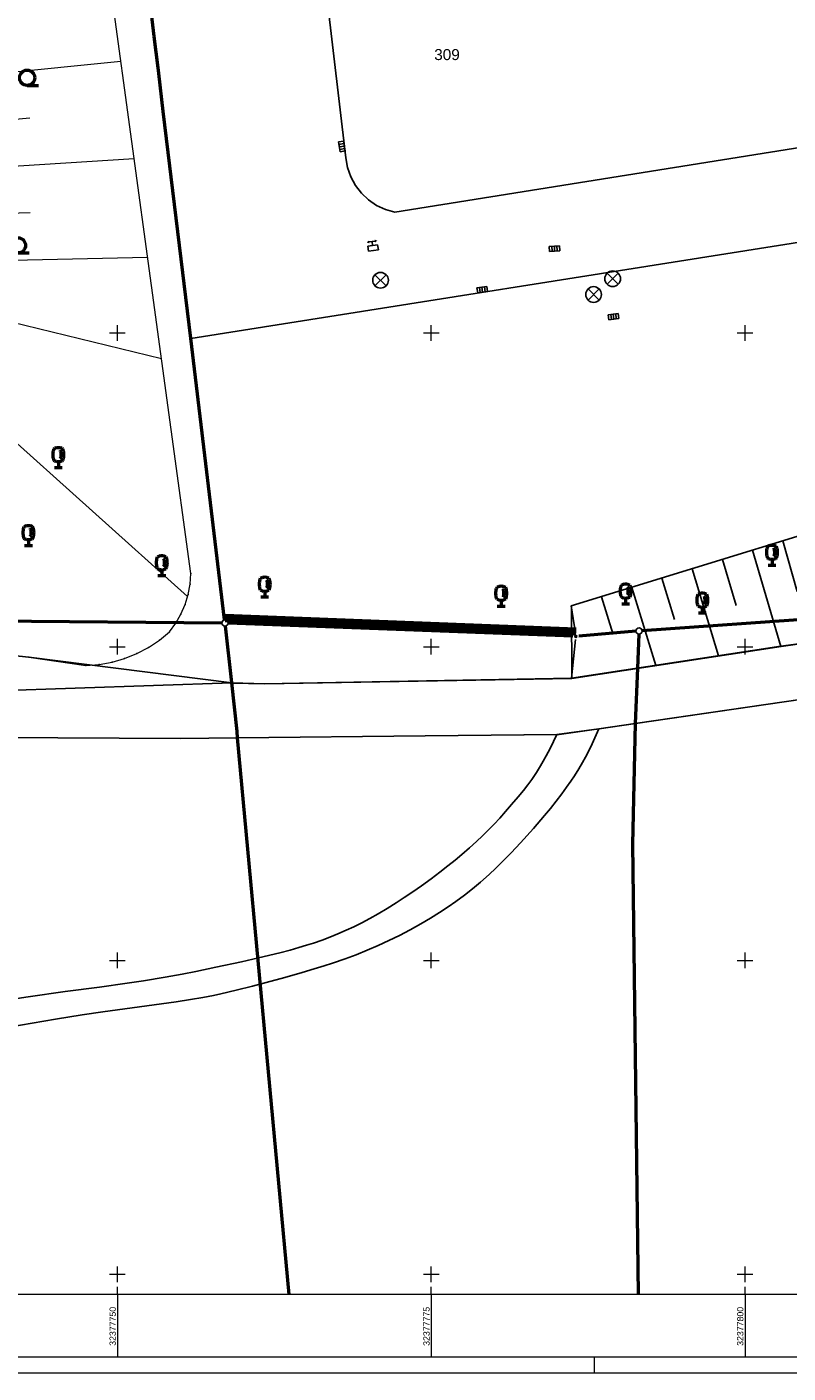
# Model space of a CAD drawing. Header units: metres. Extents: x 32377355 to 32378041, y 5707167 to 5708004.
# Tile 41 of 80: x 32377743 to 32377803, y 5707167 to 5707274. Entities that reach past the tile are written whole.
import ezdxf

# ---------------------------------------------------------------- set-up
doc = ezdxf.new("R2010")
doc.units = ezdxf.units.M
doc.header["$LTSCALE"] = 0.25
doc.linetypes.add('LF1', pattern=[0])
doc.layers.get('0').update_dxf_attribs({"color": 1, "linetype": 'CONTINUOUS'})
for name, color, linetype, lineweight in [('Bauwerke_ Einrichtungen_ Siedlungsf.', 201, 'CONTINUOUS', 25), ('Bauwerke_ Einrichtungen_ Verkehr', 40, 'CONTINUOUS', 25), ('Besondere Vegetationsmerkmale', 91, 'CONTINUOUS', 25), ('Ebene 71', 71, 'CONTINUOUS', 0), ('Ebene 9082', 7, 'CONTINUOUS', 18), ('Flurstücke_ Grenzpunkte', 51, 'CONTINUOUS', 25), ('Neues Aufmaß Süd', 122, 'CONTINUOUS', 0), ('Reliefformen', 32, 'CONTINUOUS', 25), ('TN_ Siedlung', 211, 'CONTINUOUS', 25), ('TN_ Verkehr', 2, 'CONTINUOUS', 25), ('Vermessungspunkte', 211, 'CONTINUOUS', 25)]:
    doc.layers.add(name, color=color, linetype=linetype, lineweight=lineweight)
doc.styles.add('K 10 700 - Arial_ kursiv_ 10 pt_ Flurstücksnummer', font='Arial.ttf')
doc.styles.add('Schrift rechtsgenei', font='Arial.ttf')

# ---------------------------------------------------------------- blocks, each defined once
blk = doc.blocks.new('*X21')
at = {"color": 7, "linetype": 'LF1', "lineweight": 18}
for p, q in [((32377735.006928, 5707270.114152), (32377750.268688, 5707271.63448)), ((32377735.266828, 5707266.431528), (32377743.028168, 5707267.1271)), ((32377734.986365, 5707262.838968), (32377751.328403, 5707263.87858)), ((32377734.230165, 5707259.278662), (32377743.05126, 5707259.588067)), ((32377732.509305, 5707255.60259), (32377752.401715, 5707256.023172)), ((32377730.931093, 5707253.460927), (32377753.50419, 5707247.954317)), ((32377729.69958, 5707252.231022), (32377755.580203, 5707228.995365))]:
    blk.add_line(p, q, dxfattribs=at)
blk = doc.blocks.new('*X47')
at = {"color": 37, "linetype": 'Continuous', "lineweight": 25, "true_color": 0x805c3b}
for p, q in [((32377849.15502, 5707243.214603), (32377850.98682, 5707237.376602)), ((32377847.20252, 5707241.625502), (32377849.07162, 5707239.088503)), ((32377842.81982, 5707239.094003), (32377843.41742, 5707237.004103)), ((32377845.22202, 5707240.013602), (32377847.59902, 5707235.761602)), ((32377832.77652, 5707238.061203), (32377833.06292, 5707235.078703)), ((32377835.28432, 5707238.305402), (32377835.84172, 5707232.791202)), ((32377837.78642, 5707238.567302), (32377838.05142, 5707236.024202)), ((32377840.28852, 5707238.829102), (32377840.87562, 5707234.194803)), ((32377820.25042, 5707236.899002), (32377821.01542, 5707228.657003)), ((32377822.75482, 5707237.131303), (32377823.11732, 5707233.237703)), ((32377825.26282, 5707237.363902), (32377825.94322, 5707230.031102)), ((32377827.76562, 5707237.596102), (32377828.08502, 5707234.156802)), ((32377830.27492, 5707237.829002), (32377830.87022, 5707231.404903)), ((32377812.70492, 5707236.199002), (32377813.68722, 5707231.543302)), ((32377815.23802, 5707236.434003), (32377816.69762, 5707227.453103)), ((32377817.74782, 5707236.666802), (32377818.22862, 5707232.340402)), ((32377807.82352, 5707234.910102), (32377808.99762, 5707230.478002)), ((32377810.23522, 5707235.653602), (32377812.50502, 5707226.374002)), ((32377805.41182, 5707234.166502), (32377807.77062, 5707225.708502)), ((32377800.59782, 5707232.682303), (32377802.85392, 5707225.017002)), ((32377803.00322, 5707233.423902), (32377804.16442, 5707229.394403)), ((32377798.19232, 5707231.940702), (32377799.28092, 5707228.289103)), ((32377793.37832, 5707230.456502), (32377794.37822, 5707227.165702)), ((32377795.78692, 5707231.199102), (32377797.87682, 5707224.256702)), ((32377790.97912, 5707229.716803), (32377792.88942, 5707223.494902)), ((32377788.57372, 5707228.975202), (32377789.47612, 5707226.043202)), ((32377786.17752, 5707228.236402), (32377786.20162, 5707222.473302))]:
    blk.add_line(p, q, dxfattribs=at)
blk = doc.blocks.new('Baumbestand_ Laubholz', base_point=(0.0007, 0))
at = {"color": 0, "lineweight": -2}
blk.add_line((-0.09557, -0.40303), (0.5, -0.40303), dxfattribs=at)
blk.add_circle((-0.09557, 0), 0.40443, dxfattribs=at)
blk = doc.blocks.new('Straßensinkkasten (NW)', base_point=(0, 0.25))
at = {"color": 0, "lineweight": -2}
for p, q in [((-0.5, 0.25), (0.5, 0.25)), ((-0.5, 0.25), (-0.5, -0.25)), ((-0.25, 0.25), (-0.25, -0.25)), ((0, -0.25), (0, 0.25)), ((0.25, 0.25), (0.25, -0.25)), ((0.5, 0.25), (0.5, -0.25)), ((-0.5, -0.25), (0.5, -0.25))]:
    blk.add_line(p, q, dxfattribs=at)
blk = doc.blocks.new('Kabelkasten_ Schaltkasten', base_point=(0, -0.275))
at = {"lineweight": -2}
h = blk.add_hatch(color=0, dxfattribs=at)
h.paths.add_polyline_path([(-0.49811, 0.36288), (-0.260705, 0.5), (-0.260705, 0.225755)], flags=0)
h.paths.add_polyline_path([(0.49811, 0.36288), (0.26055, 0.5), (0.26055, 0.225755)], flags=0)
at = {"color": 0, "lineweight": -2}
for p, q in [((-0.260705, 0.36288), (0.26055, 0.36288)), ((0, -0.002675), (0, 0.36288)), ((-0.45702, -0.002675), (0.456865, -0.002675)), ((-0.45702, -0.4597), (-0.45702, -0.002675)), ((0.456865, -0.4597), (-0.45702, -0.4597)), ((0.456865, -0.002675), (0.456865, -0.4597))]:
    blk.add_line(p, q, dxfattribs=at)
blk = doc.blocks.new('Einsteigeschacht')
at = {"color": 0, "lineweight": -2}
for p, q in [((-0.353585, 0.353585), (0.353585, -0.353585)), ((0.353585, 0.353585), (-0.353585, -0.353585))]:
    blk.add_line(p, q, dxfattribs=at)
blk.add_circle((0, 0), 0.5, dxfattribs=at)
blk = doc.blocks.new('Laubbaum', base_point=(0, -0.5))
at = {"color": 0, "lineweight": -2}
for p, q in [((-0.25755, 0.14275), (-0.255405, 0.20252)), ((-0.255405, 0.08298), (-0.25755, 0.14275)), ((-0.255405, 0.20252), (-0.248985, 0.261985)), ((-0.248985, 0.023515), (-0.255405, 0.08298)), ((-0.248985, 0.261985), (-0.23832, 0.32084)), ((-0.23832, -0.03534), (-0.248985, 0.023515)), ((-0.23832, 0.32084), (-0.223465, 0.378775)), ((-0.223465, 0.378775), (-0.2045, 0.4355)), ((-0.2045, 0.4355), (-0.170865, 0.45636)), ((-0.170865, 0.45636), (-0.13513, 0.47336)), ((-0.13513, 0.47336), (-0.097725, 0.4863)), ((-0.097725, 0.4863), (-0.05912, 0.495015)), ((-0.05912, 0.495015), (-0.01979, 0.4994)), ((-0.01979, 0.4994), (0.01979, 0.4994)), ((0.01979, 0.4994), (0.05912, 0.495015)), ((0.05912, 0.495015), (0.097725, 0.4863)), ((0.072, 0.3585), (0.09129, 0.335215)), ((0.09129, 0.335215), (0.105485, 0.308515)), ((0.097725, 0.4863), (0.13513, 0.47336)), ((0.114, 0), (0.104515, -0.021505)), ((0.105485, 0.308515), (0.114, 0.2795)), ((0.114, 0.2795), (0.118245, 0.13975)), ((0.118245, 0.13975), (0.114, 0)), ((0.13513, 0.47336), (0.170865, 0.45636)), ((0.170865, 0.45636), (0.2045, 0.4355)), ((0.2045, 0.4355), (0.223465, 0.378775)), ((0.223465, 0.378775), (0.23832, 0.32084)), ((0.23832, 0.32084), (0.248985, 0.261985)), ((0.248985, 0.023515), (0.23832, -0.03534)), ((0.248985, 0.261985), (0.255405, 0.20252)), ((0.255405, 0.08298), (0.248985, 0.023515)), ((0.255405, 0.20252), (0.25755, 0.14275)), ((0.25755, 0.14275), (0.255405, 0.08298)), ((-0.223465, -0.093275), (-0.23832, -0.03534)), ((-0.2045, -0.15), (-0.223465, -0.093275)), ((-0.17082, -0.170725), (-0.2045, -0.15)), ((0.1905, -0.5), (-0.1905, -0.5)), ((-0.135065, -0.187615), (-0.17082, -0.170725)), ((-0.097665, -0.200465), (-0.135065, -0.187615)), ((-0.05908, -0.20912), (-0.097665, -0.200465)), ((-0.019775, -0.213475), (-0.05908, -0.20912)), ((0.019775, -0.213475), (-0.019775, -0.213475)), ((0, -0.2205), (0, -0.5)), ((0.05908, -0.20912), (0.019775, -0.213475)), ((0.097665, -0.200465), (0.05908, -0.20912)), ((0.09082, -0.04061), (0.0735, -0.0565)), ((0.104515, -0.021505), (0.09082, -0.04061)), ((0.135065, -0.187615), (0.097665, -0.200465)), ((0.17082, -0.170725), (0.135065, -0.187615)), ((0.2045, -0.15), (0.17082, -0.170725)), ((0.223465, -0.093275), (0.2045, -0.15)), ((0.23832, -0.03534), (0.223465, -0.093275))]:
    blk.add_line(p, q, dxfattribs=at)
blk = doc.blocks.new('Grenzpunkt_ Abm. nach Quellenlage n. zu spezifizieren')
at = {"lineweight": -2}
blk.add_hatch(color=0, dxfattribs=at).paths.add_polyline_path([(0, 0.165, -1), (0, -0.165, -1)], flags=0)
at = {"color": 0, "lineweight": -2}
blk.add_circle((0, 0), 0.165, dxfattribs=at)
blk = doc.blocks.new('Grenzpunkt mit Abmarkung')
at = {"color": 0, "lineweight": -2}
blk.add_circle((0, 0), 0.5, dxfattribs=at)

msp = doc.modelspace()

# ---------------------------------------------------------------- linework, layer by layer
at = {"layer": 'Bauwerke_ Einrichtungen_ Siedlungsf.', "color": 254, "linetype": 'Continuous', "lineweight": 100, "true_color": 0xe6e6e6}
for p, q in [((32377786.537891, 5707226.291655), (32377758.587891, 5707227.361655)), ((32377786.53024, 5707226.091801), (32377758.58024, 5707227.161801))]:
    msp.add_line(p, q, dxfattribs=at)
at = {"layer": 'Bauwerke_ Einrichtungen_ Siedlungsf.', "color": 7, "linetype": 'Continuous', "lineweight": 25}
for p, q in [((32377786.543629, 5707226.441545), (32377758.593629, 5707227.511545)), ((32377786.269905, 5707225.826565), (32377758.819538, 5707226.877438))]:
    msp.add_line(p, q, dxfattribs=at)
at = {"layer": 'Bauwerke_ Einrichtungen_ Siedlungsf.', "color": 254, "linetype": 'Continuous', "lineweight": 50, "true_color": 0xe6e6e6}
msp.add_line((32377786.336094, 5707225.986651), (32377758.765781, 5707227.042116), dxfattribs=at)
at = {"layer": 'Bauwerke_ Einrichtungen_ Siedlungsf.', "color": 254, "linetype": 'Continuous', "lineweight": 35, "true_color": 0xe6e6e6}
msp.add_line((32377786.280228, 5707225.888717), (32377758.813996, 5707226.940197), dxfattribs=at)
at = {"layer": 'Bauwerke_ Einrichtungen_ Verkehr', "color": 37, "linetype": 'Continuous', "lineweight": 25, "true_color": 0x805c3b}
for p, q in [((32377747.269678, 5707320.508802), (32377753.65272, 5707267.622003)), ((32377763.45872, 5707303.962002), (32377768.19172, 5707263.937002)), ((32377753.65272, 5707267.622003), (32377755.83972, 5707249.558002)), ((32377772.10972, 5707259.606003), (32377809.26972, 5707265.555003)), ((32377768.19172, 5707263.937002), (32377768.32972, 5707263.168003)), ((32377768.32972, 5707263.168003), (32377768.58772, 5707262.431002)), ((32377768.58772, 5707262.431002), (32377768.95972, 5707261.744002)), ((32377768.95972, 5707261.744002), (32377769.43672, 5707261.125002)), ((32377769.43672, 5707261.125002), (32377770.00472, 5707260.590002)), ((32377770.00472, 5707260.590002), (32377770.65072, 5707260.151003)), ((32377770.65072, 5707260.151003), (32377771.35872, 5707259.820002)), ((32377771.35872, 5707259.820002), (32377772.10972, 5707259.606003)), ((32377755.83972, 5707249.558002), (32377807.21972, 5707257.684003)), ((32377742.92972, 5707224.149002), (32377729.25072, 5707225.613002)), ((32377759.11672, 5707222.104002), (32377742.92972, 5707224.149002)), ((32377737.78272, 5707221.403002), (32377759.11672, 5707222.104002)), ((32377785.00472, 5707218.000002), (32377784.46172, 5707216.881002)), ((32377788.36172, 5707218.462002), (32377785.00472, 5707218.000002)), ((32377787.80972, 5707217.251002), (32377788.36172, 5707218.462002)), ((32377784.46172, 5707216.881002), (32377784.16672, 5707216.310003)), ((32377787.28272, 5707216.186002), (32377787.52372, 5707216.657003)), ((32377787.52372, 5707216.657003), (32377787.80972, 5707217.251002)), ((32377783.70672, 5707215.494002), (32377783.38172, 5707214.978002)), ((32377783.92672, 5707215.872003), (32377783.70672, 5707215.494002)), ((32377784.16672, 5707216.310003), (32377783.92672, 5707215.872003)), ((32377786.76072, 5707215.262002), (32377787.06272, 5707215.780002)), ((32377787.06272, 5707215.780002), (32377787.28272, 5707216.186002)), ((32377783.00572, 5707214.428002), (32377782.69472, 5707214.003003)), ((32377783.38172, 5707214.978002), (32377783.00572, 5707214.428002)), ((32377786.12072, 5707214.269002), (32377786.41672, 5707214.713003)), ((32377786.41672, 5707214.713003), (32377786.76072, 5707215.262002)), ((32377782.34072, 5707213.543003), (32377781.92172, 5707213.026003)), ((32377782.69472, 5707214.003003), (32377782.34072, 5707213.543003)), ((32377785.40372, 5707213.271002), (32377785.78772, 5707213.793003)), ((32377785.78772, 5707213.793003), (32377786.12072, 5707214.269002)), ((32377781.40072, 5707212.410002), (32377780.91772, 5707211.859002)), ((32377781.92172, 5707213.026003), (32377781.40072, 5707212.410002)), ((32377784.50172, 5707212.117003), (32377784.94672, 5707212.676002)), ((32377784.94672, 5707212.676002), (32377785.40372, 5707213.271002)), ((32377780.45272, 5707211.346002), (32377780.00072, 5707210.865002)), ((32377780.91772, 5707211.859002), (32377780.45272, 5707211.346002)), ((32377783.13472, 5707210.502002), (32377784.02772, 5707211.541002)), ((32377784.02772, 5707211.541002), (32377784.50172, 5707212.117003)), ((32377779.56172, 5707210.412003), (32377779.07172, 5707209.927002)), ((32377780.00072, 5707210.865002), (32377779.56172, 5707210.412003)), ((32377782.09972, 5707209.357002), (32377783.13472, 5707210.502002)), ((32377778.59172, 5707209.470002), (32377778.03572, 5707208.964003)), ((32377779.07172, 5707209.927002), (32377778.59172, 5707209.470002)), ((32377781.36272, 5707208.574002), (32377782.09972, 5707209.357002)), ((32377776.90172, 5707207.996002), (32377776.32572, 5707207.531003)), ((32377777.43372, 5707208.440003), (32377776.90172, 5707207.996002)), ((32377778.03572, 5707208.964003), (32377777.43372, 5707208.440003)), ((32377780.72572, 5707207.924003), (32377781.36272, 5707208.574002)), ((32377775.69372, 5707207.039002), (32377774.99072, 5707206.510002)), ((32377776.32572, 5707207.531003), (32377775.69372, 5707207.039002)), ((32377779.61172, 5707206.853002), (32377780.14872, 5707207.358002)), ((32377780.14872, 5707207.358002), (32377780.72572, 5707207.924003)), ((32377774.23172, 5707205.957003), (32377773.52272, 5707205.459002)), ((32377774.99072, 5707206.510002), (32377774.23172, 5707205.957003)), ((32377778.28372, 5707205.704002), (32377778.92972, 5707206.245002)), ((32377778.92972, 5707206.245002), (32377779.61172, 5707206.853002)), ((32377772.85172, 5707205.005002), (32377772.21172, 5707204.588003)), ((32377773.52272, 5707205.459002), (32377772.85172, 5707205.005002)), ((32377776.96672, 5707204.705002), (32377777.64772, 5707205.206002)), ((32377777.64772, 5707205.206002), (32377778.28372, 5707205.704002)), ((32377770.76772, 5707203.712002), (32377770.10472, 5707203.340002)), ((32377771.47572, 5707204.131002), (32377770.76772, 5707203.712002)), ((32377772.21172, 5707204.588003), (32377771.47572, 5707204.131002)), ((32377774.94272, 5707203.380002), (32377775.66572, 5707203.828002)), ((32377775.66572, 5707203.828002), (32377776.33772, 5707204.269002)), ((32377776.33772, 5707204.269002), (32377776.96672, 5707204.705002)), ((32377768.83872, 5707202.688002), (32377768.23172, 5707202.403002)), ((32377769.46172, 5707203.000002), (32377768.83872, 5707202.688002)), ((32377770.10472, 5707203.340002), (32377769.46172, 5707203.000002)), ((32377773.30872, 5707202.446003), (32377774.16072, 5707202.920002)), ((32377774.16072, 5707202.920002), (32377774.94272, 5707203.380002)), ((32377766.29672, 5707201.618002), (32377765.61272, 5707201.383003)), ((32377766.92172, 5707201.851002), (32377766.29672, 5707201.618002)), ((32377767.56872, 5707202.113002), (32377766.92172, 5707201.851002)), ((32377768.23172, 5707202.403002), (32377767.56872, 5707202.113002)), ((32377770.76472, 5707201.190003), (32377771.60972, 5707201.581002)), ((32377771.60972, 5707201.581002), (32377772.45772, 5707202.000002)), ((32377772.45772, 5707202.000002), (32377773.30872, 5707202.446003)), ((32377762.93472, 5707200.611003), (32377761.24172, 5707200.197003)), ((32377763.75772, 5707200.829002), (32377762.93472, 5707200.611003)), ((32377764.44872, 5707201.024002), (32377763.75772, 5707200.829002)), ((32377765.05972, 5707201.207003), (32377764.44872, 5707201.024002)), ((32377765.61272, 5707201.383003), (32377765.05972, 5707201.207003)), ((32377768.13572, 5707200.134003), (32377769.01372, 5707200.460002)), ((32377769.01372, 5707200.460002), (32377769.88772, 5707200.811002)), ((32377769.88772, 5707200.811002), (32377770.76472, 5707201.190003)), ((32377757.84172, 5707199.455002), (32377756.25572, 5707199.130002)), ((32377759.87672, 5707199.889003), (32377757.84172, 5707199.455002)), ((32377761.24172, 5707200.197003), (32377759.87672, 5707199.889003)), ((32377765.67572, 5707199.328002), (32377766.45672, 5707199.570002)), ((32377766.45672, 5707199.570002), (32377767.14372, 5707199.792003)), ((32377767.14372, 5707199.792003), (32377768.13572, 5707200.134003)), ((32377752.06472, 5707198.383003), (32377750.76672, 5707198.190003)), ((32377753.80872, 5707198.669002), (32377752.06472, 5707198.383003)), ((32377755.15572, 5707198.915002), (32377753.80872, 5707198.669002)), ((32377756.25572, 5707199.130002), (32377755.15572, 5707198.915002)), ((32377761.85372, 5707198.244002), (32377763.32772, 5707198.650003)), ((32377763.32772, 5707198.650003), (32377764.72472, 5707199.047002)), ((32377764.72472, 5707199.047002), (32377765.67572, 5707199.328002)), ((32377745.84272, 5707197.515003), (32377742.88972, 5707197.105003)), ((32377748.56472, 5707197.883003), (32377745.84272, 5707197.515003)), ((32377750.76672, 5707198.190003), (32377748.56472, 5707197.883003)), ((32377756.79472, 5707197.048003), (32377757.63872, 5707197.212002)), ((32377757.63872, 5707197.212002), (32377758.24472, 5707197.342002)), ((32377758.24472, 5707197.342002), (32377759.45272, 5707197.624002)), ((32377759.45272, 5707197.624002), (32377760.74772, 5707197.951003)), ((32377760.74772, 5707197.951003), (32377761.85372, 5707198.244002)), ((32377742.88972, 5707197.105003), (32377741.32872, 5707196.868002)), ((32377748.83472, 5707195.903002), (32377754.67472, 5707196.702003)), ((32377754.67472, 5707196.702003), (32377755.81972, 5707196.879002)), ((32377755.81972, 5707196.879002), (32377756.79472, 5707197.048003)), ((32377740.39872, 5707194.517002), (32377745.05272, 5707195.317002)), ((32377745.05272, 5707195.317002), (32377747.18072, 5707195.658002)), ((32377747.18072, 5707195.658002), (32377748.83472, 5707195.903002))]:
    msp.add_line(p, q, dxfattribs=at)
at = {"layer": 'Bauwerke_ Einrichtungen_ Verkehr', "color": 253, "linetype": 'Continuous', "lineweight": 25, "true_color": 0xb2b2b2}
for p, q in [((32377802.85672, 5707225.028002), (32377813.12972, 5707226.466002)), ((32377813.15472, 5707226.467002), (32377802.88372, 5707225.022002)), ((32377786.18272, 5707222.479002), (32377802.85672, 5707225.028002)), ((32377802.88372, 5707225.022002), (32377786.20172, 5707222.472002)), ((32377759.11672, 5707222.104002), (32377737.78572, 5707221.405002)), ((32377761.74272, 5707222.043003), (32377759.11672, 5707222.104002)), ((32377759.11672, 5707222.104002), (32377761.73872, 5707222.042003)), ((32377761.73872, 5707222.042003), (32377786.18272, 5707222.479002)), ((32377786.20172, 5707222.472002), (32377761.74272, 5707222.043003)), ((32377791.25172, 5707218.882002), (32377813.80272, 5707222.145003)), ((32377791.27272, 5707218.877002), (32377813.83172, 5707222.145003)), ((32377788.36172, 5707218.462002), (32377791.25172, 5707218.882002)), ((32377788.38172, 5707218.458003), (32377791.27272, 5707218.877002)), ((32377725.21372, 5707217.852002), (32377754.98272, 5707217.671002)), ((32377725.21472, 5707217.853002), (32377754.98372, 5707217.672002)), ((32377754.98272, 5707217.671002), (32377759.57572, 5707217.721002)), ((32377754.98372, 5707217.672002), (32377759.57572, 5707217.721002)), ((32377759.57572, 5707217.721002), (32377774.51072, 5707217.885002)), ((32377759.57572, 5707217.721002), (32377774.52172, 5707217.881002)), ((32377774.51072, 5707217.885002), (32377785.00472, 5707218.000002)), ((32377774.52172, 5707217.881002), (32377785.02172, 5707217.995002)), ((32377785.02172, 5707217.995002), (32377788.38172, 5707218.458003))]:
    msp.add_line(p, q, dxfattribs=at)
at = {"layer": 'Ebene 71', "color": 7, "linetype": 'Continuous', "lineweight": 9}
for p, q in [((32377749.37472, 5707249.997003), (32377750.62472, 5707249.997003)), ((32377749.99972, 5707249.372003), (32377749.99972, 5707250.622003)), ((32377774.37472, 5707249.997003), (32377775.62472, 5707249.997003)), ((32377774.99972, 5707249.372003), (32377774.99972, 5707250.622003)), ((32377799.37472, 5707249.997003), (32377800.62472, 5707249.997003)), ((32377799.99972, 5707249.372003), (32377799.99972, 5707250.622003)), ((32377749.99972, 5707224.372003), (32377749.99972, 5707225.622003)), ((32377774.99972, 5707224.372003), (32377774.99972, 5707225.622003)), ((32377799.99972, 5707224.372003), (32377799.99972, 5707225.622003)), ((32377749.37472, 5707224.997003), (32377750.62472, 5707224.997003)), ((32377774.37472, 5707224.997003), (32377775.62472, 5707224.997003)), ((32377799.37472, 5707224.997003), (32377800.62472, 5707224.997003)), ((32377749.99972, 5707199.372003), (32377749.99972, 5707200.622003)), ((32377774.99972, 5707199.372003), (32377774.99972, 5707200.622003)), ((32377799.99972, 5707199.372003), (32377799.99972, 5707200.622003)), ((32377749.37472, 5707199.997003), (32377750.62472, 5707199.997003)), ((32377774.37472, 5707199.997003), (32377775.62472, 5707199.997003)), ((32377799.37472, 5707199.997003), (32377800.62472, 5707199.997003)), ((32377749.37472, 5707174.997003), (32377750.62472, 5707174.997003)), ((32377749.99972, 5707174.372003), (32377749.99972, 5707175.622003)), ((32377774.37472, 5707174.997003), (32377775.62472, 5707174.997003)), ((32377774.99972, 5707174.372003), (32377774.99972, 5707175.622003)), ((32377799.37472, 5707174.997003), (32377800.62472, 5707174.997003)), ((32377799.99972, 5707174.372003), (32377799.99972, 5707175.622003)), ((32377749.99972, 5707173.3775), (32377749.99972, 5707174.0025)), ((32377774.99972, 5707173.3775), (32377774.99972, 5707174.0025)), ((32377799.99972, 5707173.3775), (32377799.99972, 5707174.0025))]:
    msp.add_line(p, q, dxfattribs=at)
at = {"layer": 'Ebene 71', "color": 7, "lineweight": 18}
for p, q in [((32377749.99972, 5707173.3775), (32377749.99972, 5707168.3775)), ((32377774.99972, 5707173.3775), (32377774.99972, 5707168.3775)), ((32377799.99972, 5707173.3775), (32377799.99972, 5707168.3775))]:
    msp.add_line(p, q, dxfattribs=at)
at = {"layer": 'Ebene 71', "color": 7, "linetype": 'Continuous', "lineweight": 18}
msp.add_line((32377787.9975, 5707167.1275), (32377787.9975, 5707168.3775), dxfattribs=at)
msp.add_lwpolyline([(32377355.4975, 5707167.1275), (32377355.4975, 5708004.388635), (32378040.685612, 5708004.388635), (32378040.685612, 5707167.1275), (32377355.4975, 5707167.1275)], close=True, dxfattribs=at)
at = {"layer": 'Ebene 71', "color": 7, "lineweight": 18}
for points in [[(32377361.77, 5707168.4), (32377361.77, 5708003.116135), (32378015.663113, 5708003.116135), (32378015.663113, 5707168.4), (32377361.77, 5707168.4)], [(32377366.7475, 5707173.3775), (32377366.7475, 5707998.138635), (32378010.685612, 5707998.138635), (32378010.685612, 5707173.3775), (32377366.7475, 5707173.3775)]]:
    msp.add_lwpolyline(points, close=True, dxfattribs=at)
at = {"layer": 'Flurstücke_ Grenzpunkte', "color": 7, "linetype": 'Continuous', "lineweight": 50}
for p, q in [((32377752.93072, 5707273.598002), (32377752.51972, 5707277.000002)), ((32377753.23072, 5707271.111003), (32377752.93072, 5707273.598002)), ((32377753.28572, 5707270.659002), (32377753.23072, 5707271.111003)), ((32377753.65272, 5707267.622003), (32377753.28572, 5707270.659002)), ((32377755.83272, 5707249.557002), (32377753.65272, 5707267.622003)), ((32377758.539755, 5707227.1352), (32377755.83272, 5707249.557002)), ((32377822.520345, 5707228.439342), (32377791.809098, 5707226.26466)), ((32377736.30971, 5707227.100603), (32377758.319733, 5707226.8894)), ((32377759.11672, 5707222.104002), (32377758.598127, 5707226.63862)), ((32377786.269905, 5707225.826565), (32377758.819538, 5707226.877438)), ((32377791.310625, 5707226.22575), (32377786.768817, 5707225.838255)), ((32377791.549275, 5707225.99722), (32377791.43572, 5707223.282003)), ((32377791.43572, 5707223.282003), (32377791.25172, 5707218.882002)), ((32377759.52472, 5707218.248003), (32377759.11672, 5707222.104002)), ((32377791.25172, 5707218.882002), (32377791.03272, 5707209.250002)), ((32377759.57572, 5707217.721002), (32377759.52472, 5707218.248003)), ((32377763.668575, 5707173.3775), (32377759.57572, 5707217.721002)), ((32377791.03272, 5707209.250002), (32377791.493632, 5707173.3775))]:
    msp.add_line(p, q, dxfattribs=at)
at = {"layer": 'Neues Aufmaß Süd', "color": 7, "linetype": 'LF1', "lineweight": 18}
for p, q in [((32377755.84572, 5707230.817002), (32377741.114723, 5707338.631002)), ((32377755.78372, 5707229.983002), (32377755.84572, 5707230.817002)), ((32377755.63072, 5707229.161002), (32377755.78372, 5707229.983002)), ((32377755.05572, 5707227.593003), (32377755.38672, 5707228.361003)), ((32377755.38672, 5707228.361003), (32377755.63072, 5707229.161002)), ((32377754.64272, 5707226.866003), (32377755.05572, 5707227.593003)), ((32377753.34272, 5707225.522002), (32377754.15072, 5707226.190003)), ((32377754.15072, 5707226.190003), (32377754.64272, 5707226.866003)), ((32377729.25072, 5707225.613002), (32377742.92972, 5707224.149002)), ((32377752.47072, 5707224.941003), (32377753.34272, 5707225.522002)), ((32377742.92972, 5707224.149002), (32377747.48872, 5707223.507002)), ((32377749.56472, 5707223.771002), (32377750.57172, 5707224.061002)), ((32377750.57172, 5707224.061002), (32377751.54472, 5707224.452003)), ((32377751.54472, 5707224.452003), (32377752.47072, 5707224.941003)), ((32377747.48872, 5707223.507002), (32377748.53372, 5707223.586002)), ((32377748.53372, 5707223.586002), (32377749.56472, 5707223.771002))]:
    msp.add_line(p, q, dxfattribs=at)
at = {"layer": 'Neues Aufmaß Süd', "color": 7, "lineweight": 18}
for p in [(32377755.84572, 5707230.817002), (32377755.84572, 5707230.817002), (32377755.78372, 5707229.983002), (32377755.78372, 5707229.983002), (32377755.38672, 5707228.361003), (32377755.38672, 5707228.361003), (32377755.63072, 5707229.161002), (32377755.63072, 5707229.161002), (32377755.05572, 5707227.593003), (32377755.05572, 5707227.593003), (32377754.15072, 5707226.190003), (32377754.15072, 5707226.190003), (32377754.64272, 5707226.866003), (32377754.64272, 5707226.866003), (32377753.34272, 5707225.522002), (32377753.34272, 5707225.522002), (32377742.92972, 5707224.149002), (32377742.92972, 5707224.149002), (32377750.57172, 5707224.061002), (32377750.57172, 5707224.061002), (32377751.54472, 5707224.452003), (32377751.54472, 5707224.452003), (32377752.47072, 5707224.941003), (32377752.47072, 5707224.941003), (32377747.48872, 5707223.507002), (32377747.48872, 5707223.507002), (32377748.53372, 5707223.586002), (32377748.53372, 5707223.586002), (32377749.56472, 5707223.771002), (32377749.56472, 5707223.771002)]:
    msp.add_point(p, dxfattribs=at)
at = {"layer": 'Reliefformen', "color": 37, "linetype": 'Continuous', "lineweight": 25, "true_color": 0x805c3b}
for p, q in [((32377811.68272, 5707236.104002), (32377786.15772, 5707228.243002)), ((32377786.15772, 5707228.243002), (32377786.482825, 5707226.064265)), ((32377786.15772, 5707228.243002), (32377786.482825, 5707226.064265)), ((32377758.609455, 5707226.64018), (32377758.68772, 5707226.154002)), ((32377758.609455, 5707226.64018), (32377758.68772, 5707226.154002)), ((32377758.68772, 5707226.154002), (32377759.11672, 5707222.102002)), ((32377758.68772, 5707226.154002), (32377759.11672, 5707222.102002)), ((32377786.49461, 5707225.568265), (32377786.18272, 5707222.479002)), ((32377786.18272, 5707222.479002), (32377786.49461, 5707225.568265)), ((32377759.11672, 5707222.102002), (32377761.73872, 5707222.042003)), ((32377759.11672, 5707222.102002), (32377761.73872, 5707222.042003))]:
    msp.add_line(p, q, dxfattribs=at)
at = {"layer": 'TN_ Siedlung', "color": 253, "linetype": 'Continuous', "lineweight": 25, "true_color": 0xb2b2b2}
for p, q in [((32377752.51972, 5707277.000002), (32377752.93072, 5707273.598002)), ((32377752.93072, 5707273.598002), (32377753.23072, 5707271.111003)), ((32377753.23072, 5707271.111003), (32377753.28572, 5707270.659002)), ((32377753.28572, 5707270.659002), (32377753.65272, 5707267.622003)), ((32377753.65272, 5707267.622003), (32377755.83272, 5707249.557002)), ((32377755.83272, 5707249.557002), (32377758.539755, 5707227.1352)), ((32377791.809098, 5707226.26466), (32377822.520345, 5707228.439342)), ((32377759.11672, 5707222.104002), (32377758.598127, 5707226.63862)), ((32377786.768817, 5707225.838255), (32377791.310625, 5707226.22575)), ((32377737.78272, 5707221.403002), (32377759.11672, 5707222.104002))]:
    msp.add_line(p, q, dxfattribs=at)
at = {"layer": 'TN_ Verkehr', "color": 253, "linetype": 'Continuous', "lineweight": 25, "true_color": 0xb2b2b2}
for p, q in [((32377802.85672, 5707225.028002), (32377791.43572, 5707223.282003)), ((32377791.43572, 5707223.282003), (32377786.18272, 5707222.479002)), ((32377791.43572, 5707223.282003), (32377791.25172, 5707218.882002)), ((32377759.11972, 5707222.104002), (32377759.11672, 5707222.104002)), ((32377759.11672, 5707222.104002), (32377759.52472, 5707218.248003)), ((32377761.74272, 5707222.043003), (32377759.11972, 5707222.104002)), ((32377764.48972, 5707222.091002), (32377761.74272, 5707222.043003)), ((32377786.18272, 5707222.479002), (32377764.48972, 5707222.091002)), ((32377759.52472, 5707218.248003), (32377759.57572, 5707217.721002)), ((32377785.00472, 5707218.000002), (32377785.18372, 5707218.002002)), ((32377785.18372, 5707218.002002), (32377788.36172, 5707218.462002))]:
    msp.add_line(p, q, dxfattribs=at)
at = {"layer": 'Vermessungspunkte', "color": 7, "lineweight": 18}
msp.add_point((32377759.52472, 5707218.248003), dxfattribs=at)

# ---------------------------------------------------------------- block references
at = {"layer": 'Bauwerke_ Einrichtungen_ Siedlungsf.', "color": 7, "lineweight": 25}
for name, p, xscale, yscale, zscale, rotation in [('Straßensinkkasten (NW)', (32377768.07172, 5707264.880002), 0.8, 0.8, 0.8, 279.736), ('Kabelkasten_ Schaltkasten', (32377770.36672, 5707256.721002), 0.875, 0.875, 0.875, 8.925000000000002), ('Straßensinkkasten (NW)', (32377784.80672, 5707256.912003), 0.8, 0.8, 0.8, 3.674), ('Straßensinkkasten (NW)', (32377779.09472, 5707253.239002), 0.8, 0.8, 0.8, 188.454), ('Straßensinkkasten (NW)', (32377789.50372, 5707251.488002), 0.8, 0.8, 0.8, 6.206)]:
    msp.add_blockref(name, p, dxfattribs=dict(at, xscale=xscale, yscale=yscale, zscale=zscale, rotation=rotation))
at = {"layer": 'Bauwerke_ Einrichtungen_ Siedlungsf.', "color": 7, "lineweight": 25, "xscale": 1.25, "yscale": 1.25, "zscale": 1.25}
for p in [(32377770.95872, 5707254.188002), (32377789.45472, 5707254.308002), (32377787.93372, 5707253.052002)]:
    msp.add_blockref('Einsteigeschacht', p, dxfattribs=at)
at = {"layer": 'Besondere Vegetationsmerkmale', "color": 116, "lineweight": 50, "true_color": 0x008230, "xscale": 1.625, "yscale": 1.625, "zscale": 1.625}
for p in [(32377745.28972, 5707239.249002), (32377742.90772, 5707233.039002), (32377802.14872, 5707231.470002), (32377753.53072, 5707230.637002), (32377761.73472, 5707228.930003), (32377780.57072, 5707228.210002), (32377790.48072, 5707228.375002), (32377796.59172, 5707227.660002)]:
    msp.add_blockref('Laubbaum', p, dxfattribs=at)
at = {"layer": 'Ebene 9082', "color": 116, "lineweight": 50, "true_color": 0x008230, "xscale": 1.5, "yscale": 1.5, "zscale": 1.5}
for p in [(32377742.945935, 5707270.31678), (32377742.21767, 5707256.965258)]:
    msp.add_blockref('Baumbestand_ Laubholz', p, dxfattribs=at)
at = {"layer": 'Flurstücke_ Grenzpunkte', "color": 7, "lineweight": 25, "xscale": 0.5, "yscale": 0.5, "zscale": 0.5}
for name, p in [('Grenzpunkt mit Abmarkung', (32377758.56972, 5707226.887002)), ('Grenzpunkt mit Abmarkung', (32377791.55972, 5707226.247003)), ('Grenzpunkt_ Abm. nach Quellenlage n. zu spezifizieren', (32377786.51972, 5707225.817002))]:
    msp.add_blockref(name, p, dxfattribs=at)
at = {"layer": 'Neues Aufmaß Süd', "color": 7, "lineweight": 18}
msp.add_blockref('*X21', (0, 0), dxfattribs=at)
at = {"layer": 'Reliefformen', "color": 37, "lineweight": 25, "true_color": 0x805c3b}
msp.add_blockref('*X47', (0, 0), dxfattribs=at)

# ---------------------------------------------------------------- texts
at = {"layer": 'Ebene 71', "color": 7, "lineweight": 18, "char_height": 0.5, "attachment_point": 7, "rotation": 90, "line_spacing_factor": 0.69, "style": 'Schrift rechtsgenei'}
for s, insert in [('32377750', (32377749.87472, 5707169.2975)), ('32377775', (32377774.87472, 5707169.2975)), ('32377800', (32377799.87472, 5707169.2975))]:
    msp.add_mtext(s, dxfattribs=dict(at, insert=insert))
at = {"layer": 'Flurstücke_ Grenzpunkte', "color": 7, "lineweight": 35, "insert": (32377775.234845, 5707271.716002), "char_height": 0.875, "attachment_point": 7, "line_spacing_factor": 0.69, "style": 'K 10 700 - Arial_ kursiv_ 10 pt_ Flurstücksnummer'}
msp.add_mtext('309', dxfattribs=at)

doc.saveas('drawing.dxf')
